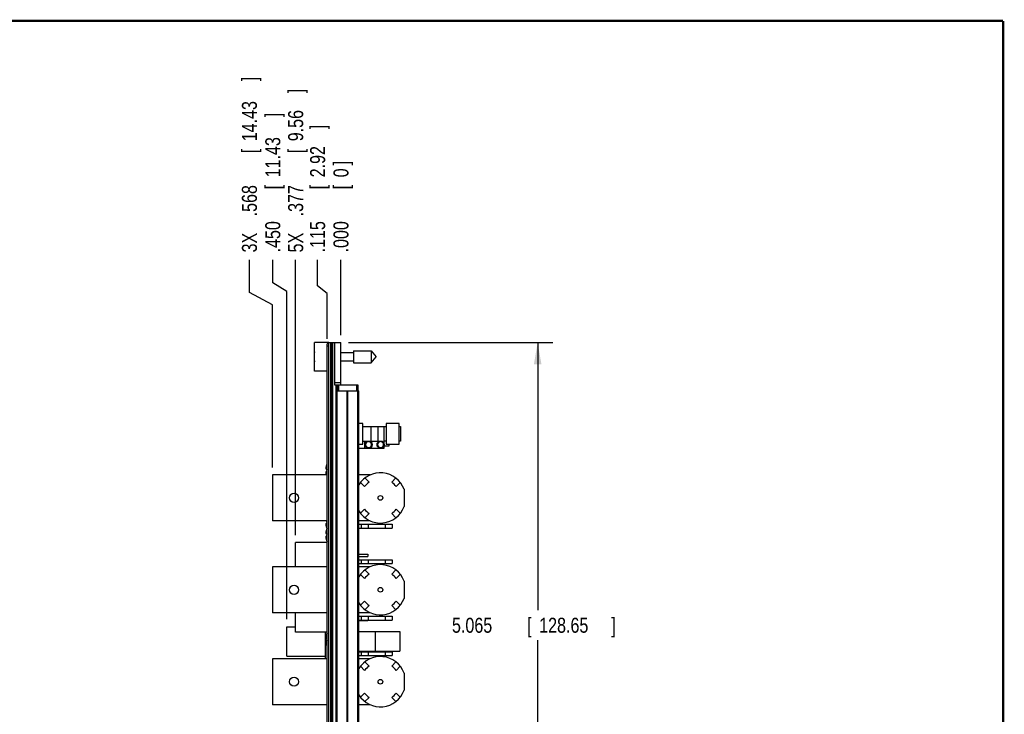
# Model space of a CAD drawing. Header units: inches. Extents: x 0.2 to 16.8, y 0.1 to 10.8.
# Tile 21 of 21: x 8.6 to 16.8, y 5 to 10.8. Entities that reach past the tile are written whole.
import ezdxf

# ---------------------------------------------------------------- set-up
doc = ezdxf.new("R2010")
doc.units = ezdxf.units.IN
doc.header["$LTSCALE"] = 0.935
doc.header["$MEASUREMENT"] = 0
doc.layers.get('0').update_dxf_attribs({"linetype": 'CONTINUOUS'})
doc.layers.add('DIMENSIONS', color=7, linetype='CONTINUOUS')
doc.styles.get("Standard").update_dxf_attribs({"font": 'txt', "width": 0.8})
doc.dimstyles.new('DIMSTYLE_1', dxfattribs={"dimtxt": 0.125, "dimasz": 0.18, "dimexe": 0.18, "dimexo": 0.0625, "dimgap": 0.09, "dimtad": 0, "dimtih": 1, "dimtoh": 1, "dimdec": 3, "dimzin": 4, "dimdsep": 46, "dimtxsty": 'STANDARD', "dimblk": '_FILLED', "dimblk1": '_FILLED', "dimblk2": '_FILLED', "dimcen": 0.09, "dimadec": 0, "dimazin": 0, "dimtp": 0.01, "dimtm": 0.01, "dimtfac": 1, "dimtdec": 3, "dimtofl": 0, "dimtmove": 0, "dimatfit": 3, "dimldrblk": '_FILLED', "dimfxl": 1, "dimtolj": 1, "dimtzin": 4, "dimarcsym": 0})
doc.dimstyles.new('DIMSTYLE_2', dxfattribs={"dimtxt": 0.125, "dimasz": 0.18, "dimexe": 0.18, "dimexo": 0.0625, "dimgap": 0.09, "dimtad": 0, "dimtih": 1, "dimtoh": 1, "dimdec": 3, "dimzin": 4, "dimdsep": 46, "dimtxsty": 'STANDARD', "dimblk": '_FILLED', "dimblk1": '_FILLED', "dimblk2": '_FILLED', "dimcen": 0.09, "dimadec": 0, "dimazin": 0, "dimtp": 0.01, "dimtm": 0.01, "dimtfac": 1, "dimtdec": 3, "dimtofl": 0, "dimtmove": 0, "dimatfit": 3, "dimldrblk": '_FILLED', "dimfxl": 1, "dimtolj": 1, "dimtzin": 4, "dimarcsym": 0})

# ---------------------------------------------------------------- blocks, each defined once
blk = doc.blocks.new('_FILLED')
at = {"color": 0, "linetype": 'BYBLOCK'}
blk.add_solid([(0, 0), (-1, 0.174), (-1, -0.174)], dxfattribs=at)
blk = doc.blocks.new('*D27')
at = {"layer": 'DIMENSIONS', "color": 2, "linetype": 'CONTINUOUS'}
for p, q in [((11.3061, 8.0812), (13.0046, 8.0812)), ((12.8796, 8.0812), (12.8796, 5.8541)), ((12.8796, 3.0162), (12.8796, 5.6041)), ((11.3041, 3.0162), (13.0046, 3.0162))]:
    blk.add_line(p, q, dxfattribs=at)
at = {"layer": 'DIMENSIONS', "color": 2, "linetype": 'CONTINUOUS', "xscale": 0.18, "yscale": 0.18, "zscale": 0.18}
for p, rotation in [((12.8796, 8.0812), 90), ((12.8796, 3.0162), 270)]:
    blk.add_blockref('_FILLED', p, dxfattribs=dict(at, rotation=rotation))
at = {"layer": 'DIMENSIONS', "color": 2, "linetype": 'CONTINUOUS', "width": 0.8}
for s, p in [('5.065', (12.1671, 5.6666)), ('[', (12.7921, 5.6666)), ('128.65', (12.8921, 5.6666)), (']', (13.4921, 5.6666))]:
    blk.add_text(s, height=0.125, dxfattribs=at).set_placement(p)
blk = doc.blocks.new('*D28')
at = {"layer": 'DIMENSIONS', "color": 2, "linetype": 'CONTINUOUS'}
for p, q in [((11.0497, 8.5544), (11.0497, 8.7692)), ((11.1286, 8.4907), (11.0497, 8.5544)), ((11.1286, 8.1137), (11.1286, 8.4907))]:
    blk.add_line(p, q, dxfattribs=at)
at = {"layer": 'DIMENSIONS', "color": 2, "linetype": 'CONTINUOUS', "width": 0.8}
for s, p in [(']', (11.1122, 9.8567)), ('2.92', (11.1122, 9.4567)), ('[', (11.1122, 9.3567)), ('.115', (11.1122, 8.8317))]:
    blk.add_text(s, height=0.125, rotation=90, dxfattribs=at).set_placement(p)
blk = doc.blocks.new('*D29')
at = {"layer": 'DIMENSIONS', "color": 2, "linetype": 'CONTINUOUS'}
for p, q in [((10.4824, 8.497), (10.4824, 8.7692)), ((10.6756, 8.3951), (10.4824, 8.497)), ((10.6756, 7.0427), (10.6756, 8.3951))]:
    blk.add_line(p, q, dxfattribs=at)
at = {"layer": 'DIMENSIONS', "color": 2, "linetype": 'CONTINUOUS', "width": 0.8}
for s, p in [(']', (10.5449, 10.2567)), ('14.43', (10.5449, 9.7567)), ('[', (10.5449, 9.6567)), ('.568', (10.5449, 9.1317)), ('3X ', (10.5449, 8.8317))]:
    blk.add_text(s, height=0.125, rotation=90, dxfattribs=at).set_placement(p)
blk = doc.blocks.new('*D30')
at = {"layer": 'DIMENSIONS', "color": 2, "linetype": 'CONTINUOUS'}
for p, q in [((10.6768, 8.5799), (10.6768, 8.7692)), ((10.7936, 8.5066), (10.6768, 8.5799)), ((10.7936, 5.7797), (10.7936, 8.5066))]:
    blk.add_line(p, q, dxfattribs=at)
at = {"layer": 'DIMENSIONS', "color": 2, "linetype": 'CONTINUOUS', "width": 0.8}
for s, p in [(']', (10.7393, 9.9567)), ('11.43', (10.7393, 9.4567)), ('[', (10.7393, 9.3567)), ('.450', (10.7393, 8.8317))]:
    blk.add_text(s, height=0.125, rotation=90, dxfattribs=at).set_placement(p)
blk = doc.blocks.new('*D31')
at = {"layer": 'DIMENSIONS', "color": 2, "linetype": 'CONTINUOUS'}
blk.add_line((10.8671, 6.4797), (10.8671, 8.7692), dxfattribs=at)
at = {"layer": 'DIMENSIONS', "color": 2, "linetype": 'CONTINUOUS', "width": 0.8}
for s, p in [(']', (10.9296, 10.1567)), ('9.56', (10.9296, 9.7567)), ('[', (10.9296, 9.6567)), ('.377', (10.9296, 9.1317)), ('5X ', (10.9296, 8.8317))]:
    blk.add_text(s, height=0.125, rotation=90, dxfattribs=at).set_placement(p)
blk = doc.blocks.new('*D32')
at = {"layer": 'DIMENSIONS', "color": 2, "linetype": 'CONTINUOUS'}
blk.add_line((10.7986, 4.6387), (10.7986, 2.255), dxfattribs=at)
at = {"layer": 'DIMENSIONS', "color": 2, "linetype": 'CONTINUOUS', "width": 0.8}
for s, p in [(']', (10.8611, 2.0925)), ('11.3', (10.8611, 1.6925)), ('[', (10.8611, 1.5925)), ('.445', (10.8611, 1.0675))]:
    blk.add_text(s, height=0.125, rotation=90, dxfattribs=at).set_placement(p)
blk = doc.blocks.new('*D33')
at = {"layer": 'DIMENSIONS', "color": 2, "linetype": 'CONTINUOUS'}
blk.add_line((11.2436, 8.1437), (11.2436, 8.7692), dxfattribs=at)
at = {"layer": 'DIMENSIONS', "color": 2, "linetype": 'CONTINUOUS', "width": 0.8}
for s, p in [(']', (11.3061, 9.5567)), ('0', (11.3061, 9.4567)), ('[', (11.3061, 9.3567)), ('.000', (11.3061, 8.8317))]:
    blk.add_text(s, height=0.125, rotation=90, dxfattribs=at).set_placement(p)

msp = doc.modelspace()

# ---------------------------------------------------------------- linework, layer by layer
at = {"color": 7, "linetype": 'CONTINUOUS'}
for p, q in [((11.0236, 7.8447), (11.0236, 8.0817)), ((11.1436, 8.0817), (11.0236, 8.0817)), ((11.1286, 3.9412), (11.1286, 8.0712)), ((11.1436, 8.0712), (11.1286, 8.0712)), ((11.1436, 8.0512), (11.1286, 8.0512)), ((11.1436, 3.6312), (11.1436, 8.0817)), ((11.1436, 8.0812), (11.2436, 8.0812)), ((11.1556, 8.0812), (11.1556, 3.6382)), ((11.1616, 8.0812), (11.1616, 3.6382)), ((11.1736, 8.0812), (11.1736, 3.6382)), ((11.1896, 8.0812), (11.1896, 7.7312)), ((11.2436, 7.7312), (11.2436, 8.0812)), ((11.0236, 7.977), (11.0212, 7.977)), ((11.0212, 7.9494), (11.0236, 7.9494)), ((11.2436, 7.9982), (11.3473, 7.9982)), ((11.3473, 8.0124), (11.3473, 7.914)), ((11.3473, 8.0124), (11.4953, 8.0124)), ((11.4953, 8.0124), (11.4953, 7.914)), ((11.4953, 8.0124), (11.5366, 7.9632)), ((11.4953, 7.914), (11.5366, 7.9632)), ((11.2436, 7.9282), (11.3473, 7.9282)), ((11.3473, 7.914), (11.4953, 7.914)), ((11.1286, 7.8447), (11.0236, 7.8447)), ((11.2436, 7.7467), (11.1896, 7.7467)), ((11.1896, 7.7312), (11.3836, 7.7312)), ((11.2027, 3.6382), (11.2027, 7.7312)), ((11.2136, 7.7312), (11.2136, 7.6812)), ((11.2236, 7.7312), (11.2236, 7.6812)), ((11.3736, 7.7312), (11.3736, 7.6812)), ((11.3836, 7.7312), (11.3836, 7.6812)), ((11.2046, 3.6812), (11.2046, 7.6812)), ((11.2046, 7.6812), (11.3926, 7.6812)), ((11.2135, 3.6812), (11.2135, 7.6812)), ((11.2954, 3.6812), (11.2954, 7.6812)), ((11.3017, 3.6812), (11.3017, 7.6812)), ((11.3836, 3.6812), (11.3836, 7.6812)), ((11.3926, 3.6812), (11.3926, 7.6812)), ((11.4266, 7.4092), (11.3926, 7.4092)), ((11.4266, 7.2362), (11.4266, 7.4092)), ((11.4266, 7.3822), (11.6206, 7.3822)), ((11.4953, 7.2622), (11.4953, 7.3822)), ((11.5536, 7.2622), (11.5536, 7.3822)), ((11.6036, 7.2022), (11.6036, 7.3822)), ((11.6206, 7.4092), (11.6206, 7.2362)), ((11.7266, 7.4092), (11.6206, 7.4092)), ((11.7266, 7.2362), (11.7266, 7.4092)), ((11.7266, 7.3822), (11.7386, 7.3822)), ((11.7386, 7.3822), (11.7386, 7.2622)), ((11.3926, 7.2362), (11.4266, 7.2362)), ((11.4266, 7.2622), (11.5536, 7.2622)), ((11.4436, 7.2022), (11.4436, 7.2622)), ((11.6206, 7.2622), (11.6036, 7.2622)), ((11.6411, 7.2192), (11.6036, 7.2192)), ((11.6206, 7.2362), (11.7266, 7.2362)), ((11.6411, 7.2362), (11.6411, 7.2192)), ((11.7386, 7.2622), (11.7266, 7.2622)), ((11.3926, 7.2022), (11.6036, 7.2022)), ((10.6756, 6.9802), (10.6756, 6.5982)), ((11.1286, 6.9802), (10.6756, 6.9802)), ((11.1209, 7.0273), (11.1276, 7.0273)), ((11.1276, 7.0103), (11.1209, 7.0103)), ((11.4855, 6.9802), (11.3926, 6.9802)), ((11.4062, 6.9178), (11.4408, 6.8832)), ((11.4776, 6.9199), (11.4429, 6.9546)), ((11.7002, 6.9546), (11.6655, 6.9199)), ((11.7023, 6.8832), (11.7369, 6.9178)), ((11.7686, 6.8605), (11.7686, 6.7179)), ((11.4408, 6.6952), (11.4062, 6.6606)), ((11.4429, 6.6238), (11.4776, 6.6585)), ((11.6655, 6.6585), (11.7002, 6.6238)), ((11.7369, 6.6606), (11.7023, 6.6952)), ((11.1286, 6.5982), (10.6756, 6.5982)), ((11.1209, 6.5952), (11.1276, 6.5952)), ((11.1276, 6.5782), (11.1209, 6.5782)), ((11.4855, 6.5982), (11.3926, 6.5982)), ((11.3926, 6.5692), (11.6706, 6.5692)), ((11.4136, 6.5372), (11.4136, 6.5692)), ((11.4736, 6.5372), (11.4736, 6.5692)), ((11.6106, 6.5692), (11.6106, 6.5372)), ((11.6706, 6.5692), (11.6706, 6.5372)), ((11.1209, 6.4897), (11.1276, 6.4897)), ((11.1276, 6.4727), (11.1209, 6.4727)), ((11.3926, 6.5372), (11.6706, 6.5372)), ((10.8671, 6.2152), (10.8671, 6.4172)), ((11.1286, 6.4172), (10.8671, 6.4172)), ((11.3926, 6.3212), (11.4671, 6.3212)), ((11.4671, 6.3212), (11.4671, 6.3012)), ((11.3926, 6.3012), (11.4671, 6.3012)), ((11.3926, 6.2742), (11.6706, 6.2742)), ((11.3926, 6.2422), (11.6706, 6.2422)), ((11.4136, 6.2422), (11.4136, 6.2742)), ((11.4736, 6.2422), (11.4736, 6.2742)), ((11.6106, 6.2742), (11.6106, 6.2422)), ((11.6706, 6.2742), (11.6706, 6.2422)), ((10.6756, 6.2152), (10.6756, 5.8332)), ((11.1286, 6.2152), (10.6756, 6.2152)), ((11.4855, 6.2152), (11.3926, 6.2152)), ((11.4062, 6.1528), (11.4408, 6.1182)), ((11.4776, 6.1549), (11.4429, 6.1896)), ((11.7002, 6.1896), (11.6655, 6.1549)), ((11.7023, 6.1182), (11.7369, 6.1528)), ((11.7686, 6.0955), (11.7686, 5.9529)), ((11.4408, 5.9302), (11.4062, 5.8956)), ((11.7369, 5.8956), (11.7023, 5.9302)), ((11.1286, 5.8332), (10.6756, 5.8332)), ((10.8671, 5.6725), (10.8671, 5.8332)), ((11.4855, 5.8332), (11.3926, 5.8332)), ((11.4429, 5.8588), (11.4776, 5.8935)), ((11.6655, 5.8935), (11.7002, 5.8588)), ((11.3926, 5.8042), (11.6706, 5.8042)), ((11.3926, 5.7722), (11.6706, 5.7722)), ((11.3926, 5.7685), (11.4671, 5.7685)), ((11.4136, 5.7722), (11.4136, 5.8042)), ((11.4671, 5.7722), (11.4671, 5.7685)), ((11.4736, 5.7722), (11.4736, 5.8042)), ((11.6106, 5.8042), (11.6106, 5.7722)), ((11.6706, 5.8042), (11.6706, 5.7722)), ((10.7936, 5.4732), (10.7936, 5.7172)), ((10.7936, 5.7172), (10.8671, 5.7172)), ((11.1286, 5.6725), (10.8671, 5.6725)), ((11.1116, 5.6725), (11.1116, 5.4502)), ((11.3926, 5.6782), (11.5286, 5.6782)), ((11.5286, 5.6782), (11.5286, 5.5122)), ((11.5286, 5.6777), (11.7346, 5.6777)), ((11.7346, 5.6777), (11.7346, 5.5127)), ((11.1209, 5.617), (11.1276, 5.617)), ((11.1276, 5.6), (11.1209, 5.6)), ((11.3926, 5.5122), (11.5286, 5.5122)), ((11.3926, 5.5092), (11.6706, 5.5092)), ((11.4136, 5.4772), (11.4136, 5.5092)), ((11.4736, 5.4772), (11.4736, 5.5092)), ((11.5286, 5.5127), (11.7346, 5.5127)), ((11.6106, 5.5092), (11.6106, 5.4772)), ((11.6706, 5.5092), (11.6706, 5.4772)), ((10.6756, 5.4502), (10.6756, 5.0682)), ((11.1286, 5.4502), (10.6756, 5.4502)), ((10.7936, 5.4732), (11.1116, 5.4732)), ((11.3926, 5.4772), (11.6706, 5.4772)), ((11.4855, 5.4502), (11.3926, 5.4502)), ((11.4776, 5.3899), (11.4429, 5.4246)), ((11.7002, 5.4246), (11.6655, 5.3899)), ((11.4062, 5.3878), (11.4408, 5.3532)), ((11.7023, 5.3532), (11.7369, 5.3878)), ((11.7686, 5.3305), (11.7686, 5.1879)), ((11.4408, 5.1652), (11.4062, 5.1306)), ((11.7369, 5.1306), (11.7023, 5.1652)), ((11.4429, 5.0938), (11.4776, 5.1285)), ((11.6655, 5.1285), (11.7002, 5.0938)), ((11.1286, 5.0682), (10.6756, 5.0682)), ((11.4855, 5.0682), (11.3926, 5.0682))]:
    msp.add_line(p, q, dxfattribs=at)
at = {"color": 7, "linetype": 'CONTINUOUS', "const_width": 0.02}
for points in [[(16.75, 10.7586), (0.25, 10.7586)], [(16.75, 0.2586), (16.75, 10.7586)]]:
    msp.add_lwpolyline(points, dxfattribs=at)
at = {"color": 7, "linetype": 'CONTINUOUS'}
for centre, radius in [((11.4736, 7.2322), 0.03), ((11.5736, 7.2322), 0.03), ((10.8536, 6.7892), 0.038), ((11.5716, 6.7892), 0.0195), ((10.8536, 6.0242), 0.038), ((11.5716, 6.0242), 0.0195), ((10.8536, 5.2592), 0.038), ((11.5716, 5.2592), 0.0195)]:
    msp.add_circle(centre, radius, dxfattribs=at)
for centre, radius, start, end in [((11.3339, 7.9632), 0.313, 172.52176, 177.47552), ((11.3339, 7.9632), 0.313, 182.52448, 187.47824), ((11.3339, 7.9632), 0.3127, 172.94943, 177.47432), ((11.3339, 7.9632), 0.3127, 182.52568, 187.04951), ((11.2293, 7.0188), 0.114, 153.25081, 162.1171), ((11.2293, 7.0188), 0.1143, 151.8788, 152.93771), ((11.2293, 7.0188), 0.114, 197.8829, 199.76803), ((11.2293, 6.9267), 0.1143, 151.8788, 152.10867), ((11.5716, 6.7892), 0.2095, 19.89226, 148.70586), ((11.5716, 6.7892), 0.161, 125.70657, 144.29343), ((11.5716, 6.7892), 0.161, 35.70657, 54.29343), ((11.5716, 6.7892), 0.2095, 211.29414, 340.10774), ((11.5716, 6.7892), 0.161, 215.70657, 234.29343), ((11.5716, 6.7892), 0.161, 305.70657, 324.29343), ((11.2293, 6.5867), 0.114, 197.8829, 206.7492), ((11.2293, 6.4812), 0.114, 153.25081, 162.1171), ((11.2293, 6.5867), 0.1143, 207.06229, 208.1212), ((11.2293, 6.4812), 0.1143, 152.51268, 152.93771), ((11.2293, 6.4812), 0.114, 197.8829, 206.7492), ((11.2293, 6.4812), 0.1143, 207.06229, 208.1212), ((11.5716, 6.0242), 0.2095, 19.89226, 148.70586), ((11.5716, 6.0242), 0.161, 125.70657, 144.29343), ((11.5716, 6.0242), 0.161, 35.70657, 54.29343), ((11.5716, 6.0242), 0.2095, 211.29414, 340.10774), ((11.5716, 6.0242), 0.161, 215.70657, 234.29343), ((11.5716, 6.0242), 0.161, 305.70657, 324.29343), ((11.2293, 5.6085), 0.114, 153.25081, 162.1171), ((11.2293, 5.6085), 0.1143, 151.8788, 152.93771), ((11.2293, 5.6085), 0.114, 197.8829, 206.7492), ((11.2293, 5.6085), 0.1143, 207.06229, 208.1212), ((11.5716, 5.2592), 0.2095, 19.89226, 148.70586), ((11.5716, 5.2592), 0.161, 125.70657, 144.29343), ((11.5716, 5.2592), 0.161, 35.70657, 54.29343), ((11.5716, 5.2592), 0.2095, 211.29414, 340.10774), ((11.5716, 5.2592), 0.161, 215.70657, 234.29343), ((11.5716, 5.2592), 0.161, 305.70657, 324.29343)]:
    msp.add_arc(centre, radius, start, end, dxfattribs=at)
for points, knots in [([(11.4986, 7.2322), (11.4986, 7.2326), (11.4985, 7.2336), (11.4984, 7.2349), (11.4982, 7.2362), (11.498, 7.2376), (11.4977, 7.2389), (11.4973, 7.2402), (11.4968, 7.2415), (11.4963, 7.2427), (11.4956, 7.2439), (11.495, 7.2451), (11.4943, 7.2462), (11.4935, 7.2473), (11.4926, 7.2484), (11.4917, 7.2494), (11.4908, 7.2504), (11.4897, 7.2513), (11.4887, 7.2521), (11.4876, 7.2529), (11.4864, 7.2536), (11.4853, 7.2543), (11.4841, 7.2549), (11.4828, 7.2554), (11.4815, 7.2559), (11.4802, 7.2563), (11.4789, 7.2566), (11.4776, 7.2569), (11.4763, 7.2571), (11.4749, 7.2572), (11.4736, 7.2572), (11.4722, 7.2572), (11.4708, 7.2571), (11.4695, 7.2569), (11.4682, 7.2566), (11.4669, 7.2563), (11.4656, 7.2559), (11.4643, 7.2554), (11.463, 7.2549), (11.4618, 7.2543), (11.4607, 7.2536), (11.4595, 7.2529), (11.4584, 7.2521), (11.4574, 7.2513), (11.4563, 7.2504), (11.4554, 7.2494), (11.4545, 7.2484), (11.4536, 7.2473), (11.4528, 7.2462), (11.4521, 7.2451), (11.4515, 7.2439), (11.4509, 7.2427), (11.4503, 7.2415), (11.4498, 7.2402), (11.4495, 7.2389), (11.4491, 7.2376), (11.4489, 7.2362), (11.4487, 7.2349), (11.4486, 7.2336), (11.4486, 7.2326), (11.4486, 7.2322)], [0, 0, 0, 0, 0.017242, 0.034482, 0.051725, 0.068965, 0.086206, 0.103449, 0.120689, 0.137931, 0.155173, 0.172413, 0.189656, 0.206896, 0.224137, 0.24138, 0.25862, 0.275862, 0.293104, 0.310344, 0.327587, 0.344827, 0.362069, 0.379311, 0.396551, 0.413794, 0.431035, 0.448275, 0.465518, 0.482758, 0.5, 0.517242, 0.534482, 0.551725, 0.568965, 0.586206, 0.603449, 0.620689, 0.637931, 0.655173, 0.672413, 0.689656, 0.706896, 0.724138, 0.74138, 0.75862, 0.775863, 0.793104, 0.810344, 0.827587, 0.844827, 0.862069, 0.879311, 0.896551, 0.913794, 0.931035, 0.948275, 0.965518, 0.982758, 1, 1, 1, 1]), ([(11.4486, 7.2322), (11.4486, 7.2317), (11.4486, 7.2308), (11.4487, 7.2295), (11.4489, 7.2282), (11.4491, 7.2268), (11.4495, 7.2255), (11.4498, 7.2242), (11.4503, 7.2229), (11.4509, 7.2217), (11.4515, 7.2205), (11.4521, 7.2193), (11.4528, 7.2182), (11.4536, 7.2171), (11.4545, 7.216), (11.4554, 7.215), (11.4563, 7.214), (11.4574, 7.2131), (11.4584, 7.2123), (11.4595, 7.2115), (11.4607, 7.2108), (11.4618, 7.2101), (11.463, 7.2095), (11.4643, 7.209), (11.4656, 7.2085), (11.4669, 7.2081), (11.4682, 7.2078), (11.4695, 7.2075), (11.4708, 7.2073), (11.4722, 7.2072), (11.4736, 7.2072), (11.4749, 7.2072), (11.4763, 7.2073), (11.4776, 7.2075), (11.4789, 7.2078), (11.4802, 7.2081), (11.4815, 7.2085), (11.4828, 7.209), (11.4841, 7.2095), (11.4853, 7.2101), (11.4864, 7.2108), (11.4876, 7.2115), (11.4887, 7.2123), (11.4897, 7.2131), (11.4908, 7.214), (11.4917, 7.215), (11.4926, 7.216), (11.4935, 7.2171), (11.4943, 7.2182), (11.495, 7.2193), (11.4956, 7.2205), (11.4963, 7.2217), (11.4968, 7.2229), (11.4973, 7.2242), (11.4977, 7.2255), (11.498, 7.2268), (11.4982, 7.2282), (11.4984, 7.2295), (11.4985, 7.2308), (11.4986, 7.2317), (11.4986, 7.2322)], [0, 0, 0, 0, 0.017242, 0.034482, 0.051725, 0.068965, 0.086206, 0.103449, 0.120689, 0.137931, 0.155173, 0.172413, 0.189656, 0.206896, 0.224137, 0.24138, 0.25862, 0.275862, 0.293104, 0.310344, 0.327587, 0.344827, 0.362069, 0.379311, 0.396551, 0.413794, 0.431035, 0.448275, 0.465518, 0.482758, 0.5, 0.517242, 0.534482, 0.551725, 0.568965, 0.586206, 0.603449, 0.620689, 0.637931, 0.655173, 0.672413, 0.689656, 0.706896, 0.724138, 0.74138, 0.75862, 0.775863, 0.793104, 0.810344, 0.827587, 0.844827, 0.862069, 0.879311, 0.896551, 0.913794, 0.931035, 0.948275, 0.965518, 0.982758, 1, 1, 1, 1]), ([(11.5986, 7.2322), (11.5986, 7.2326), (11.5985, 7.2336), (11.5984, 7.2349), (11.5982, 7.2362), (11.598, 7.2376), (11.5977, 7.2389), (11.5973, 7.2402), (11.5968, 7.2415), (11.5963, 7.2427), (11.5956, 7.2439), (11.595, 7.2451), (11.5943, 7.2462), (11.5935, 7.2473), (11.5926, 7.2484), (11.5917, 7.2494), (11.5908, 7.2504), (11.5897, 7.2513), (11.5887, 7.2521), (11.5876, 7.2529), (11.5864, 7.2536), (11.5853, 7.2543), (11.5841, 7.2549), (11.5828, 7.2554), (11.5815, 7.2559), (11.5802, 7.2563), (11.5789, 7.2566), (11.5776, 7.2569), (11.5763, 7.2571), (11.5749, 7.2572), (11.5736, 7.2572), (11.5722, 7.2572), (11.5708, 7.2571), (11.5695, 7.2569), (11.5682, 7.2566), (11.5669, 7.2563), (11.5656, 7.2559), (11.5643, 7.2554), (11.563, 7.2549), (11.5618, 7.2543), (11.5607, 7.2536), (11.5595, 7.2529), (11.5584, 7.2521), (11.5574, 7.2513), (11.5563, 7.2504), (11.5554, 7.2494), (11.5545, 7.2484), (11.5536, 7.2473), (11.5528, 7.2462), (11.5521, 7.2451), (11.5515, 7.2439), (11.5509, 7.2427), (11.5503, 7.2415), (11.5498, 7.2402), (11.5495, 7.2389), (11.5491, 7.2376), (11.5489, 7.2362), (11.5487, 7.2349), (11.5486, 7.2336), (11.5486, 7.2326), (11.5486, 7.2322)], [0, 0, 0, 0, 0.017242, 0.034482, 0.051725, 0.068965, 0.086206, 0.103449, 0.120689, 0.137931, 0.155173, 0.172413, 0.189656, 0.206896, 0.224137, 0.24138, 0.25862, 0.275862, 0.293104, 0.310344, 0.327587, 0.344827, 0.362069, 0.379311, 0.396551, 0.413794, 0.431035, 0.448275, 0.465518, 0.482758, 0.5, 0.517242, 0.534482, 0.551725, 0.568965, 0.586206, 0.603449, 0.620689, 0.637931, 0.655173, 0.672413, 0.689656, 0.706896, 0.724138, 0.74138, 0.75862, 0.775863, 0.793104, 0.810344, 0.827587, 0.844827, 0.862069, 0.879311, 0.896551, 0.913794, 0.931035, 0.948275, 0.965518, 0.982758, 1, 1, 1, 1]), ([(11.5486, 7.2322), (11.5486, 7.2317), (11.5486, 7.2308), (11.5487, 7.2295), (11.5489, 7.2282), (11.5491, 7.2268), (11.5495, 7.2255), (11.5498, 7.2242), (11.5503, 7.2229), (11.5509, 7.2217), (11.5515, 7.2205), (11.5521, 7.2193), (11.5528, 7.2182), (11.5536, 7.2171), (11.5545, 7.216), (11.5554, 7.215), (11.5563, 7.214), (11.5574, 7.2131), (11.5584, 7.2123), (11.5595, 7.2115), (11.5607, 7.2108), (11.5618, 7.2101), (11.563, 7.2095), (11.5643, 7.209), (11.5656, 7.2085), (11.5669, 7.2081), (11.5682, 7.2078), (11.5695, 7.2075), (11.5708, 7.2073), (11.5722, 7.2072), (11.5736, 7.2072), (11.5749, 7.2072), (11.5763, 7.2073), (11.5776, 7.2075), (11.5789, 7.2078), (11.5802, 7.2081), (11.5815, 7.2085), (11.5828, 7.209), (11.5841, 7.2095), (11.5853, 7.2101), (11.5864, 7.2108), (11.5876, 7.2115), (11.5887, 7.2123), (11.5897, 7.2131), (11.5908, 7.214), (11.5917, 7.215), (11.5926, 7.216), (11.5935, 7.2171), (11.5943, 7.2182), (11.595, 7.2193), (11.5956, 7.2205), (11.5963, 7.2217), (11.5968, 7.2229), (11.5973, 7.2242), (11.5977, 7.2255), (11.598, 7.2268), (11.5982, 7.2282), (11.5984, 7.2295), (11.5985, 7.2308), (11.5986, 7.2317), (11.5986, 7.2322)], [0, 0, 0, 0, 0.017242, 0.034482, 0.051725, 0.068965, 0.086206, 0.103449, 0.120689, 0.137931, 0.155173, 0.172413, 0.189656, 0.206896, 0.224137, 0.24138, 0.25862, 0.275862, 0.293104, 0.310344, 0.327587, 0.344827, 0.362069, 0.379311, 0.396551, 0.413794, 0.431035, 0.448275, 0.465518, 0.482758, 0.5, 0.517242, 0.534482, 0.551725, 0.568965, 0.586206, 0.603449, 0.620689, 0.637931, 0.655173, 0.672413, 0.689656, 0.706896, 0.724138, 0.74138, 0.75862, 0.775863, 0.793104, 0.810344, 0.827587, 0.844827, 0.862069, 0.879311, 0.896551, 0.913794, 0.931035, 0.948275, 0.965518, 0.982758, 1, 1, 1, 1]), ([(11.1209, 7.0538), (11.1207, 7.0533), (11.1205, 7.0524), (11.1202, 7.0511), (11.1199, 7.0498), (11.1196, 7.0485), (11.1193, 7.0473), (11.1191, 7.0461), (11.1189, 7.045), (11.1187, 7.0438), (11.1186, 7.0427), (11.1184, 7.0415), (11.1183, 7.0404), (11.1182, 7.0393), (11.1181, 7.0381), (11.118, 7.0374), (11.118, 7.037)], [0, 0, 0, 0, 0.084834, 0.165583, 0.242939, 0.317499, 0.389787, 0.460264, 0.529343, 0.597392, 0.664743, 0.731689, 0.798489, 0.865364, 0.932492, 1, 1, 1, 1]), ([(11.1276, 7.0708), (11.1276, 7.0708), (11.1276, 7.0708), (11.1276, 7.0707), (11.1277, 7.0707), (11.1278, 7.0706), (11.1278, 7.0706)], [0, 0, 0, 0, 0.062548, 0.250146, 0.562674, 1, 1, 1, 1]), ([(11.1278, 7.0706), (11.1278, 7.0706), (11.1277, 7.0704), (11.1277, 7.0703), (11.1276, 7.0701), (11.1276, 7.0701)], [0, 0, 0, 0, 0.333327, 0.66666, 1, 1, 1, 1]), ([(11.118, 7.037), (11.118, 7.0368), (11.1181, 7.0363), (11.1182, 7.0357), (11.1183, 7.035), (11.1184, 7.0343), (11.1186, 7.0337), (11.1187, 7.033), (11.1189, 7.0324), (11.1191, 7.0317), (11.1193, 7.031), (11.1196, 7.0303), (11.1199, 7.0296), (11.1202, 7.0288), (11.1205, 7.0281), (11.1207, 7.0275), (11.1209, 7.0273)], [0, 0, 0, 0, 0.065893, 0.131554, 0.19713, 0.262817, 0.328851, 0.395514, 0.463123, 0.532038, 0.602664, 0.675459, 0.750943, 0.829713, 0.912461, 1, 1, 1, 1]), ([(11.1209, 7.0103), (11.1207, 7.01), (11.1205, 7.0095), (11.1202, 7.0087), (11.1199, 7.008), (11.1196, 7.0073), (11.1193, 7.0066), (11.1191, 7.0059), (11.1189, 7.0052), (11.1187, 7.0045), (11.1186, 7.0039), (11.1184, 7.0032), (11.1183, 7.0026), (11.1182, 7.0019), (11.1181, 7.0012), (11.118, 7.0008), (11.118, 7.0006)], [0, 0, 0, 0, 0.087612, 0.170414, 0.249224, 0.324735, 0.397545, 0.468177, 0.537089, 0.604687, 0.671331, 0.737341, 0.802996, 0.868536, 0.934155, 1, 1, 1, 1]), ([(11.118, 7.0006), (11.118, 7.0002), (11.1181, 6.9994), (11.1182, 6.9983), (11.1183, 6.9972), (11.1184, 6.996), (11.1186, 6.9949), (11.1187, 6.9937), (11.1189, 6.9926), (11.1191, 6.9914), (11.1193, 6.9902), (11.1196, 6.989), (11.1199, 6.9878), (11.1202, 6.9865), (11.1205, 6.9852), (11.1207, 6.9842), (11.1209, 6.9838)], [0, 0, 0, 0, 0.067557, 0.134727, 0.20164, 0.268471, 0.335442, 0.40281, 0.47087, 0.539951, 0.610421, 0.682693, 0.757225, 0.834541, 0.915237, 1, 1, 1, 1]), ([(11.1278, 7.0273), (11.1278, 7.0264), (11.1277, 7.0248), (11.1276, 7.0224), (11.1276, 7.02), (11.1276, 7.0176), (11.1276, 7.0151), (11.1277, 7.0127), (11.1278, 7.0111), (11.1278, 7.0103)], [0, 0, 0, 0, 0.142786, 0.285637, 0.428539, 0.571461, 0.714363, 0.857214, 1, 1, 1, 1]), ([(11.1276, 7.0273), (11.1276, 7.0273), (11.1277, 7.0273), (11.1277, 7.0273), (11.1278, 7.0273), (11.1278, 7.0273)], [0, 0, 0, 0, 0.332194, 0.665527, 1, 1, 1, 1]), ([(11.1278, 7.0103), (11.1278, 7.0103), (11.1277, 7.0103), (11.1277, 7.0103), (11.1276, 7.0103), (11.1276, 7.0103)], [0, 0, 0, 0, 0.334473, 0.667806, 1, 1, 1, 1]), ([(11.1209, 6.5782), (11.1207, 6.578), (11.1205, 6.5774), (11.1202, 6.5767), (11.1199, 6.5759), (11.1196, 6.5752), (11.1193, 6.5745), (11.1191, 6.5738), (11.1189, 6.5731), (11.1187, 6.5725), (11.1186, 6.5718), (11.1184, 6.5712), (11.1183, 6.5705), (11.1182, 6.5699), (11.1181, 6.5692), (11.118, 6.5688), (11.118, 6.5685)], [0, 0, 0, 0, 0.087612, 0.170414, 0.249224, 0.324735, 0.397545, 0.468177, 0.537089, 0.604687, 0.671331, 0.737341, 0.802996, 0.868536, 0.934155, 1, 1, 1, 1]), ([(11.118, 6.5685), (11.118, 6.5681), (11.1181, 6.5674), (11.1182, 6.5662), (11.1183, 6.5651), (11.1184, 6.564), (11.1186, 6.5628), (11.1187, 6.5617), (11.1189, 6.5605), (11.1191, 6.5594), (11.1193, 6.5582), (11.1196, 6.557), (11.1199, 6.5557), (11.1202, 6.5544), (11.1205, 6.5531), (11.1207, 6.5522), (11.1209, 6.5517)], [0, 0, 0, 0, 0.067557, 0.134727, 0.20164, 0.268471, 0.335442, 0.40281, 0.47087, 0.539951, 0.610421, 0.682693, 0.757225, 0.834541, 0.915237, 1, 1, 1, 1]), ([(11.1196, 6.5982), (11.1197, 6.598), (11.1199, 6.5975), (11.1202, 6.5968), (11.1205, 6.596), (11.1207, 6.5955), (11.1209, 6.5952)], [0, 0, 0, 0, 0.214241, 0.462755, 0.72382, 1, 1, 1, 1]), ([(11.1278, 6.5952), (11.1278, 6.5944), (11.1277, 6.5928), (11.1276, 6.5904), (11.1276, 6.5879), (11.1276, 6.5855), (11.1276, 6.5831), (11.1277, 6.5807), (11.1278, 6.5791), (11.1278, 6.5783)], [0, 0, 0, 0, 0.142786, 0.285637, 0.428539, 0.571461, 0.714363, 0.857214, 1, 1, 1, 1]), ([(11.1276, 6.5952), (11.1276, 6.5952), (11.1277, 6.5952), (11.1277, 6.5952), (11.1278, 6.5952), (11.1278, 6.5952)], [0, 0, 0, 0, 0.332194, 0.665527, 1, 1, 1, 1]), ([(11.1278, 6.5783), (11.1278, 6.5783), (11.1277, 6.5782), (11.1277, 6.5782), (11.1276, 6.5782), (11.1276, 6.5782)], [0, 0, 0, 0, 0.334473, 0.667806, 1, 1, 1, 1]), ([(11.1209, 6.5162), (11.1207, 6.5158), (11.1205, 6.5149), (11.1202, 6.5135), (11.1199, 6.5122), (11.1196, 6.511), (11.1193, 6.5098), (11.1191, 6.5086), (11.1189, 6.5074), (11.1187, 6.5063), (11.1186, 6.5051), (11.1184, 6.504), (11.1183, 6.5029), (11.1182, 6.5017), (11.1181, 6.5006), (11.118, 6.4998), (11.118, 6.4994)], [0, 0, 0, 0, 0.084834, 0.165583, 0.242939, 0.317499, 0.389787, 0.460264, 0.529343, 0.597392, 0.664743, 0.731689, 0.798489, 0.865364, 0.932492, 1, 1, 1, 1]), ([(11.118, 6.4994), (11.118, 6.4992), (11.1181, 6.4988), (11.1182, 6.4981), (11.1183, 6.4974), (11.1184, 6.4968), (11.1186, 6.4961), (11.1187, 6.4955), (11.1189, 6.4948), (11.1191, 6.4941), (11.1193, 6.4935), (11.1196, 6.4928), (11.1199, 6.492), (11.1202, 6.4913), (11.1205, 6.4905), (11.1207, 6.49), (11.1209, 6.4897)], [0, 0, 0, 0, 0.065893, 0.131554, 0.19713, 0.262817, 0.328851, 0.395514, 0.463123, 0.532038, 0.602664, 0.675459, 0.750943, 0.829713, 0.912461, 1, 1, 1, 1]), ([(11.1209, 6.4727), (11.1207, 6.4725), (11.1205, 6.4719), (11.1202, 6.4712), (11.1199, 6.4704), (11.1196, 6.4697), (11.1193, 6.469), (11.1191, 6.4683), (11.1189, 6.4676), (11.1187, 6.467), (11.1186, 6.4663), (11.1184, 6.4657), (11.1183, 6.465), (11.1182, 6.4643), (11.1181, 6.4637), (11.118, 6.4632), (11.118, 6.463)], [0, 0, 0, 0, 0.087612, 0.170414, 0.249224, 0.324735, 0.397545, 0.468177, 0.537089, 0.604687, 0.671331, 0.737341, 0.802996, 0.868536, 0.934155, 1, 1, 1, 1]), ([(11.1276, 6.5354), (11.1276, 6.5354), (11.1277, 6.5353), (11.1277, 6.5351), (11.1278, 6.535), (11.1278, 6.5349)], [0, 0, 0, 0, 0.33334, 0.666673, 1, 1, 1, 1]), ([(11.1278, 6.5349), (11.1278, 6.5349), (11.1277, 6.5348), (11.1276, 6.5348), (11.1276, 6.5347), (11.1276, 6.5347), (11.1276, 6.5347)], [0, 0, 0, 0, 0.437326, 0.749854, 0.937452, 1, 1, 1, 1]), ([(11.1276, 6.5332), (11.1276, 6.5332), (11.1276, 6.5332), (11.1276, 6.5332), (11.1277, 6.5331), (11.1278, 6.5331), (11.1278, 6.5331)], [0, 0, 0, 0, 0.062548, 0.250146, 0.562674, 1, 1, 1, 1]), ([(11.1278, 6.5331), (11.1278, 6.533), (11.1277, 6.5329), (11.1277, 6.5327), (11.1276, 6.5326), (11.1276, 6.5325)], [0, 0, 0, 0, 0.333327, 0.66666, 1, 1, 1, 1]), ([(11.1278, 6.4897), (11.1278, 6.4889), (11.1277, 6.4873), (11.1276, 6.4849), (11.1276, 6.4824), (11.1276, 6.48), (11.1276, 6.4776), (11.1277, 6.4752), (11.1278, 6.4736), (11.1278, 6.4728)], [0, 0, 0, 0, 0.142786, 0.285637, 0.428539, 0.571461, 0.714363, 0.857214, 1, 1, 1, 1]), ([(11.1276, 6.4897), (11.1276, 6.4897), (11.1277, 6.4897), (11.1277, 6.4897), (11.1278, 6.4897), (11.1278, 6.4897)], [0, 0, 0, 0, 0.332194, 0.665527, 1, 1, 1, 1]), ([(11.1278, 6.4728), (11.1278, 6.4728), (11.1277, 6.4727), (11.1277, 6.4727), (11.1276, 6.4727), (11.1276, 6.4727)], [0, 0, 0, 0, 0.334473, 0.667806, 1, 1, 1, 1]), ([(11.118, 6.463), (11.118, 6.4626), (11.1181, 6.4619), (11.1182, 6.4607), (11.1183, 6.4596), (11.1184, 6.4585), (11.1186, 6.4573), (11.1187, 6.4562), (11.1189, 6.455), (11.1191, 6.4539), (11.1193, 6.4527), (11.1196, 6.4515), (11.1199, 6.4502), (11.1202, 6.4489), (11.1205, 6.4476), (11.1207, 6.4467), (11.1209, 6.4462)], [0, 0, 0, 0, 0.067557, 0.134727, 0.20164, 0.268471, 0.335442, 0.40281, 0.47087, 0.539951, 0.610421, 0.682693, 0.757225, 0.834541, 0.915237, 1, 1, 1, 1]), ([(11.1276, 6.4299), (11.1276, 6.4299), (11.1277, 6.4297), (11.1277, 6.4296), (11.1278, 6.4295), (11.1278, 6.4294)], [0, 0, 0, 0, 0.33334, 0.666673, 1, 1, 1, 1]), ([(11.1278, 6.4294), (11.1278, 6.4294), (11.1277, 6.4293), (11.1276, 6.4293), (11.1276, 6.4292), (11.1276, 6.4292), (11.1276, 6.4292)], [0, 0, 0, 0, 0.437326, 0.749854, 0.937452, 1, 1, 1, 1]), ([(11.1276, 5.6605), (11.1276, 5.6605), (11.1276, 5.6605), (11.1276, 5.6605), (11.1277, 5.6604), (11.1278, 5.6604), (11.1278, 5.6604)], [0, 0, 0, 0, 0.062548, 0.250146, 0.562674, 1, 1, 1, 1]), ([(11.1278, 5.6604), (11.1278, 5.6603), (11.1277, 5.6602), (11.1277, 5.66), (11.1276, 5.6599), (11.1276, 5.6598)], [0, 0, 0, 0, 0.333327, 0.66666, 1, 1, 1, 1]), ([(11.1209, 5.6435), (11.1207, 5.6431), (11.1205, 5.6422), (11.1202, 5.6408), (11.1199, 5.6395), (11.1196, 5.6383), (11.1193, 5.6371), (11.1191, 5.6359), (11.1189, 5.6347), (11.1187, 5.6336), (11.1186, 5.6324), (11.1184, 5.6313), (11.1183, 5.6302), (11.1182, 5.629), (11.1181, 5.6279), (11.118, 5.6271), (11.118, 5.6267)], [0, 0, 0, 0, 0.084834, 0.165583, 0.242939, 0.317499, 0.389787, 0.460264, 0.529343, 0.597392, 0.664743, 0.731689, 0.798489, 0.865364, 0.932492, 1, 1, 1, 1]), ([(11.118, 5.6267), (11.118, 5.6265), (11.1181, 5.6261), (11.1182, 5.6254), (11.1183, 5.6248), (11.1184, 5.6241), (11.1186, 5.6235), (11.1187, 5.6228), (11.1189, 5.6221), (11.1191, 5.6215), (11.1193, 5.6208), (11.1196, 5.6201), (11.1199, 5.6194), (11.1202, 5.6186), (11.1205, 5.6178), (11.1207, 5.6173), (11.1209, 5.617)], [0, 0, 0, 0, 0.065893, 0.131554, 0.19713, 0.262817, 0.328851, 0.395514, 0.463123, 0.532038, 0.602664, 0.675459, 0.750943, 0.829713, 0.912461, 1, 1, 1, 1]), ([(11.1209, 5.6), (11.1207, 5.5998), (11.1205, 5.5993), (11.1202, 5.5985), (11.1199, 5.5977), (11.1196, 5.597), (11.1193, 5.5963), (11.1191, 5.5956), (11.1189, 5.595), (11.1187, 5.5943), (11.1186, 5.5936), (11.1184, 5.593), (11.1183, 5.5923), (11.1182, 5.5917), (11.1181, 5.591), (11.118, 5.5906), (11.118, 5.5903)], [0, 0, 0, 0, 0.087612, 0.170414, 0.249224, 0.324735, 0.397545, 0.468177, 0.537089, 0.604687, 0.671331, 0.737341, 0.802996, 0.868536, 0.934155, 1, 1, 1, 1]), ([(11.118, 5.5903), (11.118, 5.59), (11.1181, 5.5892), (11.1182, 5.5881), (11.1183, 5.5869), (11.1184, 5.5858), (11.1186, 5.5846), (11.1187, 5.5835), (11.1189, 5.5824), (11.1191, 5.5812), (11.1193, 5.58), (11.1196, 5.5788), (11.1199, 5.5776), (11.1202, 5.5763), (11.1205, 5.5749), (11.1207, 5.574), (11.1209, 5.5735)], [0, 0, 0, 0, 0.067557, 0.134727, 0.20164, 0.268471, 0.335442, 0.40281, 0.47087, 0.539951, 0.610421, 0.682693, 0.757225, 0.834541, 0.915237, 1, 1, 1, 1]), ([(11.1278, 5.617), (11.1278, 5.6162), (11.1277, 5.6146), (11.1276, 5.6122), (11.1276, 5.6098), (11.1276, 5.6073), (11.1276, 5.6049), (11.1277, 5.6025), (11.1278, 5.6009), (11.1278, 5.6001)], [0, 0, 0, 0, 0.142786, 0.285637, 0.428539, 0.571461, 0.714363, 0.857214, 1, 1, 1, 1]), ([(11.1276, 5.617), (11.1276, 5.617), (11.1277, 5.617), (11.1277, 5.617), (11.1278, 5.617), (11.1278, 5.617)], [0, 0, 0, 0, 0.332194, 0.665527, 1, 1, 1, 1]), ([(11.1278, 5.6001), (11.1278, 5.6001), (11.1277, 5.6001), (11.1277, 5.6001), (11.1276, 5.6001), (11.1276, 5.6)], [0, 0, 0, 0, 0.334473, 0.667806, 1, 1, 1, 1]), ([(11.1276, 5.5572), (11.1276, 5.5572), (11.1277, 5.5571), (11.1277, 5.5569), (11.1278, 5.5568), (11.1278, 5.5567)], [0, 0, 0, 0, 0.33334, 0.666673, 1, 1, 1, 1]), ([(11.1278, 5.5567), (11.1278, 5.5567), (11.1277, 5.5567), (11.1276, 5.5566), (11.1276, 5.5566), (11.1276, 5.5566), (11.1276, 5.5565)], [0, 0, 0, 0, 0.437326, 0.749854, 0.937452, 1, 1, 1, 1])]:
    msp.add_open_spline(points, degree=3, knots=knots, dxfattribs=at)

# ---------------------------------------------------------------- dimensions: what is measured, and where the dimension line sits
at = {"layer": 'DIMENSIONS', "color": 2, "linetype": 'CONTINUOUS'}
for feature_location, offset, dtype, text, picture, middle in [((10.6755502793, 7.0426969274), (-0.1931259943, 1.7265), 0, '3X <>', '*D29', (10.482424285, 9.5941969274)), ((10.8670502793, 6.4797256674), (0, 2.28947126), 1, '5X <>', '*D31', (10.8670502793, 9.5441969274))]:
    dim = msp.add_ordinate_dim(feature_location=feature_location, offset=offset, dtype=dtype, origin=(11.2435502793, 8.0811969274), text=text, dimstyle='DIMSTYLE_1', dxfattribs=at)
    dim.commit()
    dim.dimension.update_dxf_attribs({"geometry": picture, "text_midpoint": middle})
for feature_location, offset, dtype, origin, picture, middle in [((10.7935502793, 5.7796969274), (-0.1167352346, 2.9895), 0, (11.2435502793, 8.0811969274), '*D30', (10.6768150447, 9.4441969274)), ((11.1285502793, 8.1136969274), (-0.0788873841, 0.6555), 0, (11.2435502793, 8.0811969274), '*D28', (11.0496628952, 9.3941969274)), ((11.2435502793, 8.1436969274), (0, 0.6255), 1, (11.2435502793, 8.0811969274), '*D33', (11.2435502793, 9.2441969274)), ((10.7986, 4.6387), (0, -2.3837), 1, (11.2436, 7.7467), '*D32', (10.7986, 1.63))]:
    dim = msp.add_ordinate_dim(feature_location=feature_location, offset=offset, dtype=dtype, origin=origin, dimstyle='DIMSTYLE_1', dxfattribs=at)
    dim.commit()
    dim.dimension.update_dxf_attribs({"geometry": picture, "text_midpoint": middle})
dim = msp.add_linear_dim(base=(12.8796, 8.0812), p1=(11.3041, 3.0162), p2=(11.3061, 8.0812), angle=90, dimstyle='DIMSTYLE_2', dxfattribs=at)
dim.commit()
dim.dimension.update_dxf_attribs({"geometry": '*D27', "text_midpoint": (12.8796, 5.7291), "dimtype": 160})

doc.saveas('drawing.dxf')
